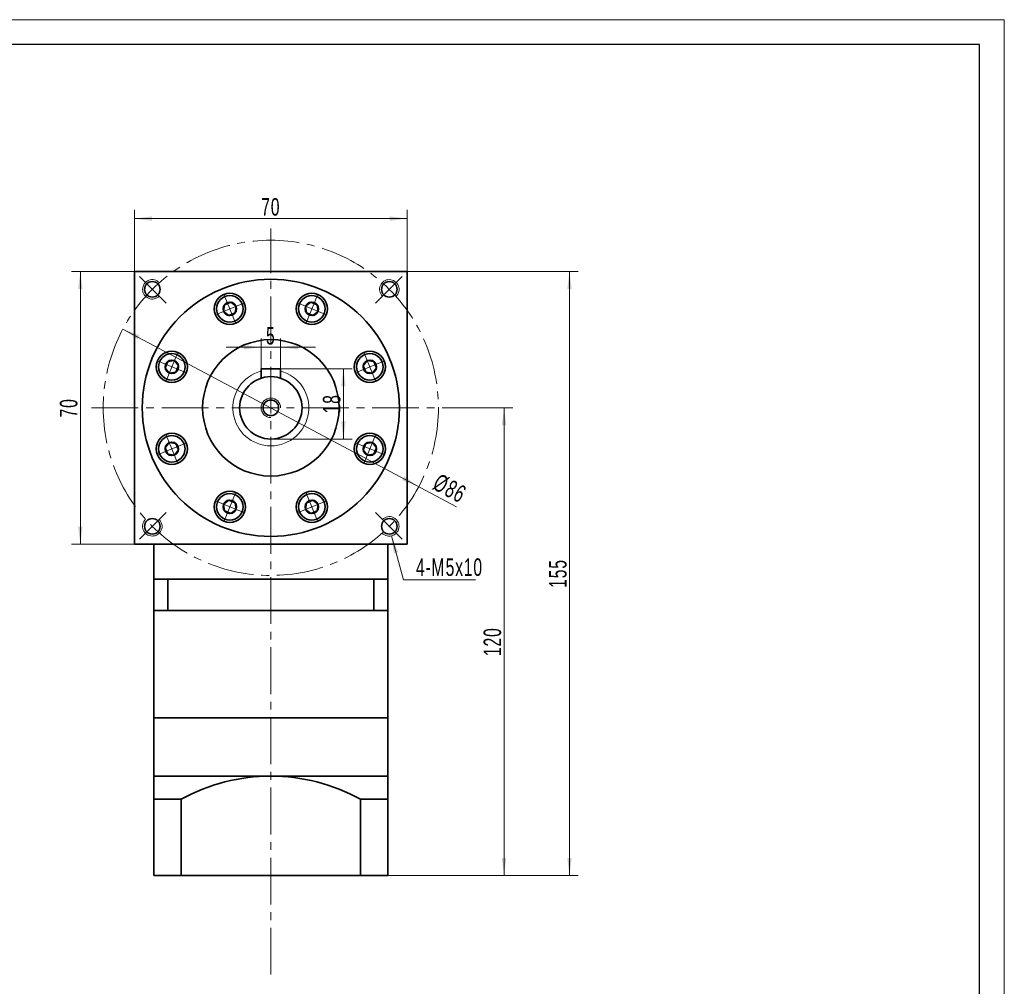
# Model space of a CAD drawing. Header units: millimetres. Extents: x 780 to 1313, y -31 to 365.
# Tile 3 of 3: x 1060 to 1313, y 98 to 346. Entities that reach past the tile are written whole.
import ezdxf

# ---------------------------------------------------------------- set-up
doc = ezdxf.new("R2010")
doc.units = ezdxf.units.MM
doc.set_wipeout_variables(frame=1)
doc.linetypes.add('点画线', pattern=[18, 12, -2, 2, -2])
doc.layers.get('0').update_dxf_attribs({"lineweight": 35})
for name, color, linetype, lineweight in [('EB0_1', 7, 'Continuous', 35), ('中心线层', 1, '点画线', 18), ('图框_外框线', 7, 'Continuous', 18), ('尺寸线层', 3, 'Continuous', 18), ('粗实线层', 7, 'Continuous', 35)]:
    doc.layers.add(name, color=color, linetype=linetype, lineweight=lineweight)
doc.styles.add('标准', font='txt', dxfattribs={"width": 0.667})
doc.dimstyles.new('a4-1-1.5', dxfattribs={"dimtxt": 4.5, "dimasz": 4.5, "dimexe": 2.25, "dimexo": 0, "dimgap": 0.75, "dimtad": 1, "dimdec": 3, "dimdsep": 46, "dimtxsty": '标准', "dimblk": '_CAXARROW', "dimcen": 0, "dimdle": 9, "dimazin": 2, "dimtfac": 0.707107, "dimtdec": 3, "dimtix": 1, "dimtmove": 2, "dimatfit": 3, "dimfxl": 0, "dimfrac": 2, "dimtolj": 1, "dimarcsym": 0})

# ---------------------------------------------------------------- blocks, each defined once
blk = doc.blocks.new('*X31')
at = {"layer": '尺寸线层', "linetype": 'Continuous'}
for points in [[(1089.36, 294.71), (1093.86, 295.27), (1093.86, 294.15)], [(1159.36, 294.71), (1154.86, 295.27), (1154.86, 294.15)]]:
    blk.add_hatch(color=0, dxfattribs=at).paths.add_polyline_path(points, flags=0)
at = {"layer": '尺寸线层', "color": 0, "linetype": 'Continuous'}
for p, q in [((1089.36, 281.15), (1089.36, 296.96)), ((1159.36, 281.15), (1159.36, 296.96)), ((1089.36, 294.71), (1159.36, 294.71))]:
    blk.add_line(p, q, dxfattribs=at)
at = {"layer": '尺寸线层', "color": 0, "insert": (1124.36, 297.69), "char_height": 4.5, "width": 9, "attachment_point": 5, "line_spacing_factor": 1.15057, "style": '标准'}
blk.add_mtext('\\T1.1;70', dxfattribs=at)
blk = doc.blocks.new('_CAXARROW')
blk.add_hatch(color=0).paths.add_polyline_path([(0, 0), (-1, 0.125), (-1, -0.125)], flags=0)
blk = doc.blocks.new('*X32')
at = {"layer": '尺寸线层', "linetype": 'Continuous'}
for points in [[(1075.49, 281.15), (1076.05, 276.65), (1074.92, 276.65)], [(1075.49, 211.15), (1076.05, 215.65), (1074.92, 215.65)]]:
    blk.add_hatch(color=0, dxfattribs=at).paths.add_polyline_path(points, flags=0)
at = {"layer": '尺寸线层', "color": 0, "linetype": 'Continuous'}
for p, q in [((1089.36, 281.15), (1073.24, 281.15)), ((1075.49, 281.15), (1075.49, 211.15)), ((1089.36, 211.15), (1073.24, 211.15))]:
    blk.add_line(p, q, dxfattribs=at)
at = {"layer": '尺寸线层', "color": 0, "insert": (1072.51, 246.15), "char_height": 4.5, "width": 9, "attachment_point": 5, "rotation": 90, "line_spacing_factor": 1.15057, "style": '标准'}
blk.add_mtext('\\T1.1;70', dxfattribs=at)
blk = doc.blocks.new('*X33')
at = {"layer": '中心线层', "linetype": '点画线', "lineweight": 18}
for p, q in [((0, -3.89), (0, 3.89)), ((-3.89, 0), (3.89, 0))]:
    blk.add_line(p, q, dxfattribs=at)
at = {"layer": '粗实线层'}
for p, q in [((-1.73, 0), (-0.87, 1.5)), ((-1.73, 0), (-0.87, -1.5)), ((-0.87, 1.5), (0.87, 1.5)), ((1.73, 0), (0.87, 1.5)), ((1.73, 0), (0.87, 1.5)), ((1.73, 0), (0.87, -1.5)), ((-0.87, -1.5), (0.87, -1.5))]:
    blk.add_line(p, q, dxfattribs=at)
blk.add_circle((0, 0), 1.73, dxfattribs=at)
for start, end in [(0, 180), (180, 360)]:
    blk.add_arc((0, 0), 3.39, start, end, dxfattribs=at)
blk = doc.blocks.new('*X34')
at = {"layer": '尺寸线层', "linetype": 'Continuous'}
for points in [[(1086.41, 266.37), (1090.12, 263.76), (1090.65, 264.75)], [(1162.31, 225.94), (1158.08, 227.55), (1158.61, 228.55)]]:
    blk.add_hatch(color=0, dxfattribs=at).paths.add_polyline_path(points, flags=0)
at = {"layer": '尺寸线层', "color": 0, "linetype": 'Continuous'}
blk.add_line((1171.99, 220.78), (1086.41, 266.37), dxfattribs=at)
at = {"layer": '尺寸线层', "color": 0, "insert": (1170.28, 225.45), "char_height": 4.5, "width": 14.8161, "attachment_point": 5, "rotation": 331.9538, "line_spacing_factor": 1.15057, "style": '标准'}
blk.add_mtext('\\T1.1;%%C86', dxfattribs=at)
blk = doc.blocks.new('*X35')
at = {"layer": '尺寸线层', "linetype": 'Continuous'}
blk.add_hatch(color=0, dxfattribs=at).paths.add_polyline_path([(-4.08, 11.24), (-2.33, 7.05), (-3.42, 6.75)], flags=0)
at = {"layer": '尺寸线层', "color": 0, "linetype": 'Continuous'}
blk.add_line((-4.08, 11.24), (-0.96, 0), dxfattribs=at)
at = {"layer": '尺寸线层', "color": 0}
for p, q in [((-0.96, 0), (0, 0)), ((0, 0), (17.48, 0)), ((0, 0), (0, 0))]:
    blk.add_line(p, q, dxfattribs=at)
at = {"layer": '尺寸线层', "color": 0, "insert": (2.25, 0.9), "char_height": 4.5, "width": 30.4628, "attachment_point": 7, "line_spacing_factor": 1.15057, "style": '标准'}
blk.add_mtext('\\T1.1;4-M5x10', dxfattribs=at)
blk = doc.blocks.new('*X36')
at = {"layer": '尺寸线层', "linetype": 'Continuous'}
for points in [[(1142.99, 256.15), (1143.55, 251.65), (1142.42, 251.65)], [(1142.99, 238.15), (1143.55, 242.65), (1142.42, 242.65)]]:
    blk.add_hatch(color=0, dxfattribs=at).paths.add_polyline_path(points, flags=0)
at = {"layer": '尺寸线层', "color": 0, "linetype": 'Continuous'}
for p, q in [((1126.86, 256.15), (1145.24, 256.15)), ((1142.99, 256.15), (1142.99, 238.15)), ((1124.36, 238.15), (1145.24, 238.15))]:
    blk.add_line(p, q, dxfattribs=at)
at = {"layer": '尺寸线层', "color": 0, "insert": (1140.01, 247.19), "char_height": 4.5, "width": 9, "attachment_point": 5, "rotation": 90, "line_spacing_factor": 1.15057, "style": '标准'}
blk.add_mtext('\\T1.1;18', dxfattribs=at)
blk = doc.blocks.new('*X37')
at = {"layer": '尺寸线层', "linetype": 'Continuous'}
for points in [[(1121.86, 261.68), (1117.36, 261.12), (1117.36, 262.24)], [(1126.86, 261.68), (1131.36, 261.12), (1131.36, 262.24)]]:
    blk.add_hatch(color=0, dxfattribs=at).paths.add_polyline_path(points, flags=0)
at = {"layer": '尺寸线层', "color": 0, "linetype": 'Continuous'}
for p, q in [((1121.86, 256.15), (1121.86, 263.93)), ((1126.86, 256.15), (1126.86, 263.93)), ((1135.86, 261.68), (1112.86, 261.68))]:
    blk.add_line(p, q, dxfattribs=at)
at = {"layer": '尺寸线层', "color": 0, "insert": (1124.36, 264.61), "char_height": 4.5, "width": 9, "attachment_point": 5, "line_spacing_factor": 1.15057, "style": '标准'}
blk.add_mtext('\\T1.1;5', dxfattribs=at)
blk = doc.blocks.new('*X50')
at = {"layer": '尺寸线层', "linetype": 'Continuous'}
for points in [[(1201, 281.15), (1200.44, 276.65), (1201.56, 276.65)], [(1201, 126.15), (1200.44, 130.65), (1201.56, 130.65)]]:
    blk.add_hatch(color=0, dxfattribs=at).paths.add_polyline_path(points, flags=0)
at = {"layer": '尺寸线层', "color": 0, "linetype": 'Continuous'}
for p, q in [((1159.36, 281.15), (1203.25, 281.15)), ((1201, 126.15), (1201, 281.15)), ((1154.36, 126.15), (1203.25, 126.15))]:
    blk.add_line(p, q, dxfattribs=at)
at = {"layer": '尺寸线层', "color": 0, "insert": (1198.03, 203.65), "char_height": 4.5, "width": 11.6685, "attachment_point": 5, "rotation": 90, "line_spacing_factor": 1.15057, "style": '标准'}
blk.add_mtext('\\T1.1;155', dxfattribs=at)
blk = doc.blocks.new('*X51')
at = {"layer": '尺寸线层', "linetype": 'Continuous'}
for points in [[(1184.21, 246.15), (1184.77, 241.65), (1183.65, 241.65)], [(1184.21, 126.15), (1184.77, 130.65), (1183.65, 130.65)]]:
    blk.add_hatch(color=0, dxfattribs=at).paths.add_polyline_path(points, flags=0)
at = {"layer": '尺寸线层', "color": 0, "linetype": 'Continuous'}
for p, q in [((1170.36, 246.15), (1186.46, 246.15)), ((1184.21, 246.15), (1184.21, 126.15)), ((1154.36, 126.15), (1186.46, 126.15))]:
    blk.add_line(p, q, dxfattribs=at)
at = {"layer": '尺寸线层', "color": 0, "insert": (1181.23, 186.15), "char_height": 4.5, "width": 11.9606, "attachment_point": 5, "rotation": 90, "line_spacing_factor": 1.15057, "style": '标准'}
blk.add_mtext('\\T1.1;120', dxfattribs=at)

msp = doc.modelspace()

# ---------------------------------------------------------------- linework, layer by layer
at = {"layer": 'EB0_1'}
for p, q in [((1094.3623, 202.1531), (1094.3623, 166.6531)), ((1154.3623, 202.1531), (1094.3623, 202.1531)), ((1154.3623, 202.1531), (1154.3623, 166.6531)), ((1154.3623, 194.1531), (1094.3623, 194.1531)), ((1094.3623, 166.6531), (1154.3623, 166.6531))]:
    msp.add_line(p, q, dxfattribs=at)
at = {"layer": 'EB0_1', "linetype": 'Continuous', "lineweight": 35}
for p, q in [((1094.3623, 166.6531), (1154.3623, 166.6531)), ((1094.3623, 166.6531), (1094.3623, 143.6531)), ((1154.3623, 126.1531), (1154.3623, 166.6531)), ((1094.3623, 143.6531), (1094.3623, 126.1531)), ((1154.3623, 126.1531), (1094.3623, 126.1531))]:
    msp.add_line(p, q, dxfattribs=at)
at = {"layer": '中心线层'}
for p, q in [((1124.3623, 100.7173), (1124.3623, 292.1531)), ((1097.5197, 272.9957), (1090.6377, 279.8777)), ((1151.2049, 272.9957), (1158.087, 279.8777)), ((1078.3623, 246.1531), (1170.3623, 246.1531)), ((1097.5197, 219.3104), (1090.6377, 212.4284)), ((1151.2049, 219.3104), (1158.087, 212.4284))]:
    msp.add_line(p, q, dxfattribs=at)
at = {"layer": '粗实线层'}
for p, q in [((1089.3623, 281.1531), (1089.3623, 211.1531)), ((1089.3623, 281.1531), (1159.3623, 281.1531)), ((1159.3623, 281.1531), (1159.3623, 211.1531)), ((1126.8623, 256.1531), (1121.8623, 256.1531)), ((1121.8623, 256.1531), (1121.8623, 253.7524)), ((1126.8623, 256.1531), (1126.8623, 253.7524)), ((1159.3623, 211.1531), (1089.3623, 211.1531)), ((1094.3623, 202.1531), (1094.3623, 211.1531)), ((1154.3623, 202.1531), (1154.3623, 211.1531)), ((1097.9048, 202.1531), (1097.9048, 194.1531)), ((1150.8198, 202.1531), (1150.8198, 194.1531)), ((1094.3623, 151.6531), (1154.3623, 151.6531)), ((1101.3623, 145.7064), (1094.3623, 145.7064)), ((1101.3623, 145.7064), (1101.3623, 126.1531)), ((1101.3623, 145.7064), (1101.3623, 126.1531)), ((1147.3623, 145.7064), (1147.3623, 126.1531)), ((1147.3623, 145.7064), (1147.3623, 126.1531)), ((1147.3623, 145.7064), (1154.3623, 145.7064))]:
    msp.add_line(p, q, dxfattribs=at)
for centre, radius in [((1124.3623, 246.1531), 33), ((1093.9567, 276.5587), 2), ((1154.7679, 276.5587), 2), ((1113.8385, 271.5598), 4), ((1124.3623, 246.1531), 17.5), ((1124.3623, 246.1531), 8), ((1124.3623, 246.1531), 2), ((1093.9567, 215.7475), 2), ((1154.7679, 215.7475), 2)]:
    msp.add_circle(centre, radius, dxfattribs=at)
at = {"layer": '粗实线层', "lineweight": 18}
for centre, radius, start, end in [((1093.9567, 276.5587), 2.5, 43.33419, 315), ((1154.7679, 276.5587), 2.5, 313.33419, 225), ((1124.3623, 246.1531), 9.75, 104.857166, 75.142834), ((1124.3623, 246.1531), 2.5, 0, 270), ((1093.9567, 215.7475), 2.5, 133.33419, 45), ((1154.7679, 215.7475), 2.5, 223.33419, 135)]:
    msp.add_arc(centre, radius, start, end, dxfattribs=at)
at = {"layer": '粗实线层'}
msp.add_arc((1124.3623, 104.2013), 47.4517, 61.006989, 118.993011, dxfattribs=at)

# ---------------------------------------------------------------- block references
at = {"layer": '尺寸线层'}
msp.add_blockref('*X35', (1159.3658, 202.0622), dxfattribs=at)

# ---------------------------------------------------------------- dimensions: what is measured, and where the dimension line sits
for base, p2, angle, picture, middle in [((1159.3623, 294.7123), (1159.3623, 281.1531), 0, '*X31', (1124.3623, 297.688)), ((1075.4863, 211.1531), (1089.3623, 211.1531), 270, '*X32', (1072.5107, 246.1531))]:
    dim = msp.add_linear_dim(base=base, p1=(1089.3623, 281.1531), p2=p2, angle=angle, dimstyle='a4-1-1.5', override={"dimsah": 1, "dimtfill": 1, "dimtzin": 8}, dxfattribs=at)
    dim.commit()
    dim.dimension.update_dxf_attribs({"geometry": picture, "text_midpoint": middle})

# ---------------------------------------------------------------- next in the draw order: wipeouts: each hides what was drawn before it
for points in [[(1116.9705, 272.8571), (1116.9624, 272.8765), (1116.9541, 272.8959), (1116.9458, 272.9152), (1116.9373, 272.9344), (1116.9287, 272.9537), (1116.92, 272.9728), (1116.9111, 272.9919), (1116.9022, 273.011), (1116.8931, 273.03), (1116.8839, 273.0489), (1116.8746, 273.0678), (1116.8652, 273.0866), (1116.8557, 273.1054), (1116.846, 273.1241), (1116.8362, 273.1427), (1116.8263, 273.1613), (1116.8163, 273.1799), (1116.8062, 273.1983), (1116.796, 273.2167), (1116.7856, 273.235), (1116.7752, 273.2533), (1116.7646, 273.2715), (1116.7539, 273.2897), (1116.7431, 273.3077), (1116.7322, 273.3257), (1116.7212, 273.3437), (1116.7101, 273.3615), (1116.6988, 273.3793), (1116.6875, 273.3971), (1116.676, 273.4147), (1116.676, 273.4147), (1116.5874, 273.5436), (1116.4929, 273.6683), (1116.3928, 273.7886), (1116.2873, 273.904), (1116.1765, 274.0145), (1116.0608, 274.1197), (1115.9403, 274.2195), (1115.8154, 274.3137), (1115.6862, 274.4019), (1115.5532, 274.4842), (1115.4164, 274.5601), (1115.2763, 274.6297), (1115.1332, 274.6928), (1114.9872, 274.7492), (1114.8389, 274.7988), (1114.6884, 274.8415), (1114.5361, 274.8772), (1114.3823, 274.9059), (1114.2273, 274.9274), (1114.0716, 274.9417), (1113.9153, 274.9489), (1113.7589, 274.9488), (1113.6026, 274.9415), (1113.4468, 274.9271), (1113.2919, 274.9054), (1113.1381, 274.8766), (1112.9859, 274.8408), (1112.8354, 274.7979), (1112.6871, 274.7482), (1112.5412, 274.6917), (1112.5412, 274.6917), (1112.3981, 274.6285), (1112.2581, 274.5588), (1112.1214, 274.4827), (1111.9884, 274.4004), (1111.8593, 274.312), (1111.7344, 274.2178), (1111.6141, 274.1179), (1111.4984, 274.0125), (1111.3877, 273.9019), (1111.2823, 273.7864), (1111.1823, 273.6661), (1111.088, 273.5413), (1110.9995, 273.4123), (1110.917, 273.2794), (1110.8408, 273.1427), (1110.771, 273.0028), (1110.7077, 272.8597), (1110.651, 272.7139), (1110.6012, 272.5656), (1110.5582, 272.4152), (1110.5222, 272.2629), (1110.4933, 272.1092), (1110.4716, 271.9543), (1110.4569, 271.7985), (1110.4495, 271.6423), (1110.4493, 271.4859), (1110.4563, 271.3296), (1110.4706, 271.1738), (1110.492, 271.0188), (1110.5205, 270.865), (1110.5205, 270.865), (1110.5248, 270.8444), (1110.5294, 270.8239), (1110.534, 270.8033), (1110.5387, 270.7828), (1110.5436, 270.7623), (1110.5487, 270.7419), (1110.5538, 270.7215), (1110.5591, 270.7011), (1110.5645, 270.6808), (1110.57, 270.6604), (1110.5756, 270.6402), (1110.5814, 270.6199), (1110.5873, 270.5997), (1110.5933, 270.5795), (1110.5995, 270.5594), (1110.6057, 270.5393), (1110.6121, 270.5193), (1110.6187, 270.4992), (1110.6253, 270.4793), (1110.6321, 270.4593), (1110.639, 270.4394), (1110.646, 270.4196), (1110.6531, 270.3998), (1110.6604, 270.38), (1110.6678, 270.3603), (1110.6753, 270.3407), (1110.6829, 270.321), (1110.6907, 270.3015), (1110.6986, 270.2819), (1110.7066, 270.2625), (1110.7066, 270.2625), (1110.7788, 270.1003), (1110.8593, 269.9422), (1110.9481, 269.7885), (1111.0447, 269.6396), (1111.149, 269.4961), (1111.2607, 269.3581), (1111.3795, 269.2262), (1111.505, 269.1007), (1111.6369, 268.982), (1111.7748, 268.8703), (1111.9184, 268.766), (1112.0672, 268.6693), (1112.2209, 268.5806), (1112.3791, 268.5), (1112.5412, 268.4278), (1112.7069, 268.3642), (1112.8757, 268.3094), (1113.0471, 268.2634), (1113.2207, 268.2265), (1113.396, 268.1988), (1113.5725, 268.1802), (1113.7498, 268.1709), (1113.9273, 268.1709), (1114.1045, 268.1802), (1114.281, 268.1988), (1114.4563, 268.2265), (1114.6299, 268.2634), (1114.8013, 268.3094), (1114.9701, 268.3642), (1115.1358, 268.4278), (1115.1358, 268.4278), (1115.2979, 268.5), (1115.4561, 268.5806), (1115.6098, 268.6693), (1115.7586, 268.766), (1115.9022, 268.8703), (1116.0401, 268.982), (1116.172, 269.1007), (1116.2975, 269.2262), (1116.4163, 269.3581), (1116.528, 269.4961), (1116.6323, 269.6396), (1116.729, 269.7885), (1116.8177, 269.9422), (1116.8983, 270.1003), (1116.9705, 270.2625), (1117.0341, 270.4282), (1117.0889, 270.5969), (1117.1348, 270.7684), (1117.1717, 270.942), (1117.1995, 271.1173), (1117.2181, 271.2938), (1117.2274, 271.471), (1117.2274, 271.6485), (1117.2181, 271.8257), (1117.1995, 272.0022), (1117.1717, 272.1775), (1117.1348, 272.3511), (1117.0889, 272.5226), (1117.0341, 272.6914)], [(1138.0181, 270.2625), (1138.0261, 270.2819), (1138.0339, 270.3015), (1138.0417, 270.321), (1138.0493, 270.3407), (1138.0568, 270.3603), (1138.0642, 270.38), (1138.0715, 270.3998), (1138.0786, 270.4196), (1138.0856, 270.4394), (1138.0925, 270.4593), (1138.0993, 270.4793), (1138.1059, 270.4992), (1138.1125, 270.5193), (1138.1189, 270.5393), (1138.1251, 270.5594), (1138.1313, 270.5795), (1138.1373, 270.5997), (1138.1432, 270.6199), (1138.149, 270.6402), (1138.1546, 270.6604), (1138.1602, 270.6808), (1138.1656, 270.7011), (1138.1708, 270.7215), (1138.176, 270.7419), (1138.181, 270.7623), (1138.1859, 270.7828), (1138.1906, 270.8033), (1138.1953, 270.8239), (1138.1998, 270.8444), (1138.2042, 270.865), (1138.2042, 270.865), (1138.2327, 271.0188), (1138.2541, 271.1738), (1138.2683, 271.3296), (1138.2753, 271.4859), (1138.2751, 271.6423), (1138.2677, 271.7985), (1138.2531, 271.9543), (1138.2313, 272.1092), (1138.2024, 272.2629), (1138.1664, 272.4152), (1138.1234, 272.5656), (1138.0736, 272.7139), (1138.017, 272.8597), (1137.9536, 273.0028), (1137.8838, 273.1427), (1137.8076, 273.2794), (1137.7251, 273.4123), (1137.6367, 273.5413), (1137.5423, 273.6661), (1137.4423, 273.7864), (1137.3369, 273.9019), (1137.2262, 274.0125), (1137.1106, 274.1179), (1136.9902, 274.2178), (1136.8653, 274.312), (1136.7362, 274.4004), (1136.6032, 274.4827), (1136.4665, 274.5588), (1136.3265, 274.6285), (1136.1834, 274.6917), (1136.1834, 274.6917), (1136.0375, 274.7482), (1135.8892, 274.7979), (1135.7388, 274.8408), (1135.5865, 274.8766), (1135.4327, 274.9054), (1135.2778, 274.9271), (1135.122, 274.9415), (1134.9658, 274.9488), (1134.8093, 274.9489), (1134.6531, 274.9417), (1134.4973, 274.9274), (1134.3423, 274.9059), (1134.1885, 274.8772), (1134.0362, 274.8415), (1133.8857, 274.7988), (1133.7374, 274.7492), (1133.5915, 274.6928), (1133.4483, 274.6297), (1133.3082, 274.5601), (1133.1715, 274.4842), (1133.0384, 274.4019), (1132.9092, 274.3137), (1132.7843, 274.2195), (1132.6638, 274.1197), (1132.5481, 274.0145), (1132.4373, 273.904), (1132.3318, 273.7886), (1132.2317, 273.6683), (1132.1372, 273.5436), (1132.0486, 273.4147), (1132.0486, 273.4147), (1132.0372, 273.3971), (1132.0258, 273.3793), (1132.0146, 273.3615), (1132.0034, 273.3437), (1131.9924, 273.3257), (1131.9815, 273.3077), (1131.9707, 273.2897), (1131.96, 273.2715), (1131.9494, 273.2533), (1131.939, 273.235), (1131.9286, 273.2167), (1131.9184, 273.1983), (1131.9083, 273.1799), (1131.8983, 273.1613), (1131.8884, 273.1427), (1131.8786, 273.1241), (1131.869, 273.1054), (1131.8594, 273.0866), (1131.85, 273.0678), (1131.8407, 273.0489), (1131.8315, 273.03), (1131.8224, 273.011), (1131.8135, 272.9919), (1131.8047, 272.9728), (1131.7959, 272.9537), (1131.7873, 272.9344), (1131.7789, 272.9152), (1131.7705, 272.8959), (1131.7623, 272.8765), (1131.7542, 272.8571), (1131.7542, 272.8571), (1131.6905, 272.6914), (1131.6357, 272.5226), (1131.5898, 272.3511), (1131.5529, 272.1775), (1131.5251, 272.0022), (1131.5066, 271.8257), (1131.4973, 271.6485), (1131.4973, 271.471), (1131.5066, 271.2938), (1131.5251, 271.1173), (1131.5529, 270.942), (1131.5898, 270.7684), (1131.6357, 270.5969), (1131.6905, 270.4282), (1131.7542, 270.2625), (1131.8263, 270.1003), (1131.9069, 269.9422), (1131.9957, 269.7885), (1132.0923, 269.6396), (1132.1966, 269.4961), (1132.3083, 269.3581), (1132.4271, 269.2262), (1132.5526, 269.1007), (1132.6845, 268.982), (1132.8224, 268.8703), (1132.966, 268.766), (1133.1148, 268.6693), (1133.2685, 268.5806), (1133.4267, 268.5), (1133.5888, 268.4278), (1133.5888, 268.4278), (1133.7545, 268.3642), (1133.9233, 268.3094), (1134.0947, 268.2634), (1134.2683, 268.2265), (1134.4436, 268.1988), (1134.6201, 268.1802), (1134.7974, 268.1709), (1134.9748, 268.1709), (1135.1521, 268.1802), (1135.3286, 268.1988), (1135.5039, 268.2265), (1135.6775, 268.2634), (1135.8489, 268.3094), (1136.0177, 268.3642), (1136.1834, 268.4278), (1136.3455, 268.5), (1136.5037, 268.5806), (1136.6574, 268.6693), (1136.8062, 268.766), (1136.9498, 268.8703), (1137.0877, 268.982), (1137.2196, 269.1007), (1137.3451, 269.2262), (1137.4639, 269.3581), (1137.5756, 269.4961), (1137.6799, 269.6396), (1137.7766, 269.7885), (1137.8653, 269.9422), (1137.9459, 270.1003)], [(1100.2529, 259.8088), (1100.2334, 259.8168), (1100.2139, 259.8247), (1100.1944, 259.8324), (1100.1747, 259.8401), (1100.1551, 259.8476), (1100.1354, 259.855), (1100.1156, 259.8622), (1100.0958, 259.8694), (1100.0759, 259.8764), (1100.0561, 259.8833), (1100.0361, 259.8901), (1100.0161, 259.8967), (1099.9961, 259.9032), (1099.9761, 259.9096), (1099.956, 259.9159), (1099.9358, 259.9221), (1099.9157, 259.9281), (1099.8955, 259.934), (1099.8752, 259.9398), (1099.8549, 259.9454), (1099.8346, 259.9509), (1099.8143, 259.9563), (1099.7939, 259.9616), (1099.7735, 259.9667), (1099.753, 259.9717), (1099.7326, 259.9766), (1099.7121, 259.9814), (1099.6915, 259.986), (1099.671, 259.9905), (1099.6504, 259.9949), (1099.6504, 259.9949), (1099.4966, 260.0234), (1099.3416, 260.0448), (1099.1858, 260.059), (1099.0295, 260.0661), (1098.8731, 260.0659), (1098.7168, 260.0584), (1098.5611, 260.0438), (1098.4062, 260.022), (1098.2524, 259.9931), (1098.1002, 259.9572), (1097.9498, 259.9142), (1097.8015, 259.8644), (1097.6557, 259.8077), (1097.5126, 259.7444), (1097.3726, 259.6746), (1097.236, 259.5984), (1097.1031, 259.5159), (1096.9741, 259.4274), (1096.8493, 259.3331), (1096.729, 259.2331), (1096.6134, 259.1276), (1096.5029, 259.017), (1096.3975, 258.9013), (1096.2976, 258.7809), (1096.2034, 258.6561), (1096.115, 258.527), (1096.0327, 258.394), (1095.9566, 258.2573), (1095.8869, 258.1173), (1095.8237, 257.9742), (1095.8237, 257.9742), (1095.7672, 257.8283), (1095.7174, 257.68), (1095.6746, 257.5295), (1095.6388, 257.3772), (1095.61, 257.2235), (1095.5883, 257.0685), (1095.5738, 256.9128), (1095.5666, 256.7565), (1095.5665, 256.6001), (1095.5736, 256.4438), (1095.588, 256.288), (1095.6095, 256.1331), (1095.6382, 255.9793), (1095.6739, 255.827), (1095.7166, 255.6765), (1095.7662, 255.5281), (1095.8226, 255.3822), (1095.8856, 255.2391), (1095.9552, 255.099), (1096.0312, 254.9622), (1096.1134, 254.8291), (1096.2017, 254.7), (1096.2958, 254.575), (1096.3956, 254.4546), (1096.5009, 254.3388), (1096.6114, 254.2281), (1096.7268, 254.1225), (1096.847, 254.0224), (1096.9717, 253.928), (1097.1007, 253.8394), (1097.1007, 253.8394), (1097.1183, 253.8279), (1097.1361, 253.8166), (1097.1538, 253.8053), (1097.1717, 253.7942), (1097.1897, 253.7832), (1097.2077, 253.7723), (1097.2257, 253.7615), (1097.2439, 253.7508), (1097.2621, 253.7402), (1097.2803, 253.7297), (1097.2987, 253.7194), (1097.3171, 253.7092), (1097.3355, 253.6991), (1097.3541, 253.689), (1097.3726, 253.6792), (1097.3913, 253.6694), (1097.41, 253.6597), (1097.4288, 253.6502), (1097.4476, 253.6408), (1097.4665, 253.6315), (1097.4854, 253.6223), (1097.5044, 253.6132), (1097.5235, 253.6042), (1097.5426, 253.5954), (1097.5617, 253.5867), (1097.5809, 253.5781), (1097.6002, 253.5696), (1097.6195, 253.5613), (1097.6389, 253.553), (1097.6583, 253.5449), (1097.6583, 253.5449), (1097.824, 253.4813), (1097.9928, 253.4265), (1098.1642, 253.3805), (1098.3378, 253.3436), (1098.5131, 253.3159), (1098.6896, 253.2973), (1098.8669, 253.288), (1099.0444, 253.288), (1099.2216, 253.2973), (1099.3981, 253.3159), (1099.5734, 253.3436), (1099.747, 253.3805), (1099.9184, 253.4265), (1100.0872, 253.4813), (1100.2529, 253.5449), (1100.4151, 253.6171), (1100.5732, 253.6977), (1100.7269, 253.7864), (1100.8757, 253.8831), (1101.0193, 253.9874), (1101.1573, 254.0991), (1101.2891, 254.2178), (1101.4146, 254.3433), (1101.5334, 254.4752), (1101.6451, 254.6132), (1101.7494, 254.7567), (1101.8461, 254.9056), (1101.9348, 255.0593), (1102.0154, 255.2174), (1102.0876, 255.3796), (1102.0876, 255.3796), (1102.1512, 255.5453), (1102.206, 255.7141), (1102.252, 255.8855), (1102.2889, 256.0591), (1102.3166, 256.2344), (1102.3352, 256.4109), (1102.3445, 256.5881), (1102.3445, 256.7656), (1102.3352, 256.9428), (1102.3166, 257.1194), (1102.2889, 257.2946), (1102.252, 257.4682), (1102.206, 257.6397), (1102.1512, 257.8085), (1102.0876, 257.9742), (1102.0154, 258.1363), (1101.9348, 258.2944), (1101.8461, 258.4481), (1101.7494, 258.597), (1101.6451, 258.7406), (1101.5334, 258.8785), (1101.4146, 259.0104), (1101.2891, 259.1359), (1101.1573, 259.2546), (1101.0193, 259.3663), (1100.8757, 259.4707), (1100.7269, 259.5673), (1100.5732, 259.6561), (1100.4151, 259.7366)], [(1151.0663, 253.5449), (1151.0857, 253.553), (1151.1051, 253.5613), (1151.1244, 253.5696), (1151.1437, 253.5781), (1151.1629, 253.5867), (1151.1821, 253.5954), (1151.2012, 253.6042), (1151.2202, 253.6132), (1151.2392, 253.6223), (1151.2582, 253.6315), (1151.277, 253.6408), (1151.2959, 253.6502), (1151.3146, 253.6597), (1151.3333, 253.6694), (1151.352, 253.6792), (1151.3706, 253.689), (1151.3891, 253.6991), (1151.4076, 253.7092), (1151.426, 253.7194), (1151.4443, 253.7297), (1151.4626, 253.7402), (1151.4808, 253.7508), (1151.4989, 253.7615), (1151.517, 253.7723), (1151.535, 253.7832), (1151.5529, 253.7942), (1151.5708, 253.8053), (1151.5886, 253.8166), (1151.6063, 253.8279), (1151.624, 253.8394), (1151.624, 253.8394), (1151.7529, 253.928), (1151.8776, 254.0224), (1151.9978, 254.1225), (1152.1133, 254.2281), (1152.2237, 254.3388), (1152.329, 254.4546), (1152.4288, 254.575), (1152.5229, 254.7), (1152.6112, 254.8291), (1152.6934, 254.9622), (1152.7694, 255.099), (1152.839, 255.2391), (1152.902, 255.3822), (1152.9584, 255.5281), (1153.008, 255.6765), (1153.0507, 255.827), (1153.0865, 255.9793), (1153.1151, 256.1331), (1153.1366, 256.288), (1153.151, 256.4438), (1153.1581, 256.6001), (1153.1581, 256.7565), (1153.1508, 256.9128), (1153.1363, 257.0685), (1153.1146, 257.2235), (1153.0859, 257.3772), (1153.05, 257.5295), (1153.0072, 257.68), (1152.9575, 257.8283), (1152.9009, 257.9742), (1152.9009, 257.9742), (1152.8378, 258.1173), (1152.768, 258.2573), (1152.6919, 258.394), (1152.6096, 258.527), (1152.5212, 258.6561), (1152.427, 258.7809), (1152.3271, 258.9013), (1152.2218, 259.017), (1152.1112, 259.1276), (1151.9956, 259.2331), (1151.8753, 259.3331), (1151.7505, 259.4274), (1151.6215, 259.5159), (1151.4886, 259.5984), (1151.352, 259.6746), (1151.212, 259.7444), (1151.069, 259.8077), (1150.9231, 259.8644), (1150.7749, 259.9142), (1150.6244, 259.9572), (1150.4722, 259.9931), (1150.3184, 260.022), (1150.1635, 260.0438), (1150.0078, 260.0584), (1149.8515, 260.0659), (1149.6951, 260.0661), (1149.5388, 260.059), (1149.383, 260.0448), (1149.2281, 260.0234), (1149.0743, 259.9949), (1149.0743, 259.9949), (1149.0537, 259.9905), (1149.0331, 259.986), (1149.0126, 259.9814), (1148.9921, 259.9766), (1148.9716, 259.9717), (1148.9511, 259.9667), (1148.9307, 259.9616), (1148.9103, 259.9563), (1148.89, 259.9509), (1148.8697, 259.9454), (1148.8494, 259.9398), (1148.8292, 259.934), (1148.8089, 259.9281), (1148.7888, 259.9221), (1148.7686, 259.9159), (1148.7485, 259.9096), (1148.7285, 259.9032), (1148.7085, 259.8967), (1148.6885, 259.8901), (1148.6686, 259.8833), (1148.6487, 259.8764), (1148.6288, 259.8694), (1148.609, 259.8622), (1148.5893, 259.855), (1148.5696, 259.8476), (1148.5499, 259.8401), (1148.5303, 259.8324), (1148.5107, 259.8247), (1148.4912, 259.8168), (1148.4717, 259.8088), (1148.4717, 259.8088), (1148.3096, 259.7366), (1148.1514, 259.6561), (1147.9977, 259.5673), (1147.8489, 259.4707), (1147.7053, 259.3663), (1147.5674, 259.2546), (1147.4355, 259.1359), (1147.31, 259.0104), (1147.1912, 258.8785), (1147.0795, 258.7406), (1146.9752, 258.597), (1146.8785, 258.4481), (1146.7898, 258.2944), (1146.7092, 258.1363), (1146.637, 257.9742), (1146.5734, 257.8085), (1146.5186, 257.6397), (1146.4727, 257.4682), (1146.4358, 257.2946), (1146.408, 257.1194), (1146.3894, 256.9428), (1146.3802, 256.7656), (1146.3802, 256.5881), (1146.3894, 256.4109), (1146.408, 256.2344), (1146.4358, 256.0591), (1146.4727, 255.8855), (1146.5186, 255.7141), (1146.5734, 255.5453), (1146.637, 255.3796), (1146.637, 255.3796), (1146.7092, 255.2174), (1146.7898, 255.0593), (1146.8785, 254.9056), (1146.9752, 254.7567), (1147.0795, 254.6132), (1147.1912, 254.4752), (1147.31, 254.3433), (1147.4355, 254.2178), (1147.5674, 254.0991), (1147.7053, 253.9874), (1147.8489, 253.8831), (1147.9977, 253.7864), (1148.1514, 253.6977), (1148.3096, 253.6171), (1148.4717, 253.5449), (1148.6374, 253.4813), (1148.8062, 253.4265), (1148.9776, 253.3805), (1149.1512, 253.3436), (1149.3265, 253.3159), (1149.503, 253.2973), (1149.6803, 253.288), (1149.8577, 253.288), (1150.035, 253.2973), (1150.2115, 253.3159), (1150.3868, 253.3436), (1150.5604, 253.3805), (1150.7318, 253.4265), (1150.9006, 253.4813)], [(1097.6583, 238.7612), (1097.6389, 238.7531), (1097.6195, 238.7449), (1097.6002, 238.7365), (1097.5809, 238.728), (1097.5617, 238.7194), (1097.5426, 238.7107), (1097.5235, 238.7019), (1097.5044, 238.6929), (1097.4854, 238.6839), (1097.4665, 238.6747), (1097.4476, 238.6654), (1097.4288, 238.656), (1097.41, 238.6464), (1097.3913, 238.6368), (1097.3726, 238.627), (1097.3541, 238.6171), (1097.3355, 238.6071), (1097.3171, 238.597), (1097.2987, 238.5867), (1097.2803, 238.5764), (1097.2621, 238.5659), (1097.2439, 238.5554), (1097.2257, 238.5447), (1097.2077, 238.5339), (1097.1897, 238.523), (1097.1717, 238.5119), (1097.1538, 238.5008), (1097.1361, 238.4896), (1097.1183, 238.4782), (1097.1007, 238.4667), (1097.1007, 238.4667), (1096.9717, 238.3782), (1096.847, 238.2837), (1096.7268, 238.1836), (1096.6114, 238.0781), (1096.5009, 237.9673), (1096.3956, 237.8516), (1096.2958, 237.7311), (1096.2017, 237.6062), (1096.1134, 237.477), (1096.0312, 237.3439), (1095.9552, 237.2072), (1095.8856, 237.0671), (1095.8226, 236.9239), (1095.7662, 236.778), (1095.7166, 236.6296), (1095.6739, 236.4791), (1095.6382, 236.3268), (1095.6095, 236.173), (1095.588, 236.0181), (1095.5736, 235.8623), (1095.5665, 235.7061), (1095.5666, 235.5496), (1095.5738, 235.3934), (1095.5883, 235.2376), (1095.61, 235.0827), (1095.6388, 234.9289), (1095.6746, 234.7766), (1095.7174, 234.6262), (1095.7672, 234.4779), (1095.8237, 234.332), (1095.8237, 234.332), (1095.8869, 234.1889), (1095.9566, 234.0488), (1096.0327, 233.9122), (1096.115, 233.7791), (1096.2034, 233.6501), (1096.2976, 233.5252), (1096.3975, 233.4048), (1096.5029, 233.2892), (1096.6134, 233.1785), (1096.729, 233.0731), (1096.8493, 232.9731), (1096.9741, 232.8787), (1097.1031, 232.7902), (1097.236, 232.7078), (1097.3726, 232.6316), (1097.5126, 232.5617), (1097.6557, 232.4984), (1097.8015, 232.4418), (1097.9498, 232.3919), (1098.1002, 232.349), (1098.2524, 232.313), (1098.4062, 232.2841), (1098.5611, 232.2623), (1098.7168, 232.2477), (1098.8731, 232.2403), (1099.0295, 232.2401), (1099.1858, 232.2471), (1099.3416, 232.2613), (1099.4966, 232.2827), (1099.6504, 232.3112), (1099.6504, 232.3112), (1099.671, 232.3156), (1099.6915, 232.3201), (1099.7121, 232.3247), (1099.7326, 232.3295), (1099.753, 232.3344), (1099.7735, 232.3394), (1099.7939, 232.3446), (1099.8143, 232.3498), (1099.8346, 232.3552), (1099.8549, 232.3607), (1099.8752, 232.3664), (1099.8955, 232.3722), (1099.9157, 232.3781), (1099.9358, 232.3841), (1099.956, 232.3902), (1099.9761, 232.3965), (1099.9961, 232.4029), (1100.0161, 232.4094), (1100.0361, 232.4161), (1100.0561, 232.4229), (1100.0759, 232.4297), (1100.0958, 232.4368), (1100.1156, 232.4439), (1100.1354, 232.4512), (1100.1551, 232.4586), (1100.1747, 232.4661), (1100.1944, 232.4737), (1100.2139, 232.4815), (1100.2334, 232.4893), (1100.2529, 232.4973), (1100.2529, 232.4973), (1100.4151, 232.5695), (1100.5732, 232.6501), (1100.7269, 232.7388), (1100.8757, 232.8355), (1101.0193, 232.9398), (1101.1573, 233.0515), (1101.2891, 233.1703), (1101.4146, 233.2958), (1101.5334, 233.4276), (1101.6451, 233.5656), (1101.7494, 233.7092), (1101.8461, 233.858), (1101.9348, 234.0117), (1102.0154, 234.1698), (1102.0876, 234.332), (1102.1512, 234.4977), (1102.206, 234.6665), (1102.252, 234.8379), (1102.2889, 235.0115), (1102.3166, 235.1868), (1102.3352, 235.3633), (1102.3445, 235.5405), (1102.3445, 235.718), (1102.3352, 235.8953), (1102.3166, 236.0718), (1102.2889, 236.2471), (1102.252, 236.4207), (1102.206, 236.5921), (1102.1512, 236.7609), (1102.0876, 236.9266), (1102.0876, 236.9266), (1102.0154, 237.0887), (1101.9348, 237.2468), (1101.8461, 237.4005), (1101.7494, 237.5494), (1101.6451, 237.693), (1101.5334, 237.8309), (1101.4146, 237.9628), (1101.2891, 238.0883), (1101.1573, 238.2071), (1101.0193, 238.3187), (1100.8757, 238.4231), (1100.7269, 238.5197), (1100.5732, 238.6085), (1100.4151, 238.689), (1100.2529, 238.7612), (1100.0872, 238.8248), (1099.9184, 238.8797), (1099.747, 238.9256), (1099.5734, 238.9625), (1099.3981, 238.9903), (1099.2216, 239.0088), (1099.0444, 239.0181), (1098.8669, 239.0181), (1098.6896, 239.0088), (1098.5131, 238.9903), (1098.3378, 238.9625), (1098.1642, 238.9256), (1097.9928, 238.8797), (1097.824, 238.8248)], [(1148.4717, 232.4973), (1148.4912, 232.4893), (1148.5107, 232.4815), (1148.5303, 232.4737), (1148.5499, 232.4661), (1148.5696, 232.4586), (1148.5893, 232.4512), (1148.609, 232.4439), (1148.6288, 232.4368), (1148.6487, 232.4297), (1148.6686, 232.4229), (1148.6885, 232.4161), (1148.7085, 232.4094), (1148.7285, 232.4029), (1148.7485, 232.3965), (1148.7686, 232.3902), (1148.7888, 232.3841), (1148.8089, 232.3781), (1148.8292, 232.3722), (1148.8494, 232.3664), (1148.8697, 232.3607), (1148.89, 232.3552), (1148.9103, 232.3498), (1148.9307, 232.3446), (1148.9511, 232.3394), (1148.9716, 232.3344), (1148.9921, 232.3295), (1149.0126, 232.3247), (1149.0331, 232.3201), (1149.0537, 232.3156), (1149.0743, 232.3112), (1149.0743, 232.3112), (1149.2281, 232.2827), (1149.383, 232.2613), (1149.5388, 232.2471), (1149.6951, 232.2401), (1149.8515, 232.2403), (1150.0078, 232.2477), (1150.1635, 232.2623), (1150.3184, 232.2841), (1150.4722, 232.313), (1150.6244, 232.349), (1150.7749, 232.3919), (1150.9231, 232.4418), (1151.069, 232.4984), (1151.212, 232.5617), (1151.352, 232.6316), (1151.4886, 232.7078), (1151.6215, 232.7902), (1151.7505, 232.8787), (1151.8753, 232.9731), (1151.9956, 233.0731), (1152.1112, 233.1785), (1152.2218, 233.2892), (1152.3271, 233.4048), (1152.427, 233.5252), (1152.5212, 233.6501), (1152.6096, 233.7791), (1152.6919, 233.9122), (1152.768, 234.0488), (1152.8378, 234.1889), (1152.9009, 234.332), (1152.9009, 234.332), (1152.9575, 234.4779), (1153.0072, 234.6262), (1153.05, 234.7766), (1153.0859, 234.9289), (1153.1146, 235.0827), (1153.1363, 235.2376), (1153.1508, 235.3934), (1153.1581, 235.5496), (1153.1581, 235.7061), (1153.151, 235.8623), (1153.1366, 236.0181), (1153.1151, 236.173), (1153.0865, 236.3268), (1153.0507, 236.4791), (1153.008, 236.6296), (1152.9584, 236.778), (1152.902, 236.9239), (1152.839, 237.0671), (1152.7694, 237.2072), (1152.6934, 237.3439), (1152.6112, 237.477), (1152.5229, 237.6062), (1152.4288, 237.7311), (1152.329, 237.8516), (1152.2237, 237.9673), (1152.1133, 238.0781), (1151.9978, 238.1836), (1151.8776, 238.2837), (1151.7529, 238.3782), (1151.624, 238.4667), (1151.624, 238.4667), (1151.6063, 238.4782), (1151.5886, 238.4896), (1151.5708, 238.5008), (1151.5529, 238.5119), (1151.535, 238.523), (1151.517, 238.5339), (1151.4989, 238.5447), (1151.4808, 238.5554), (1151.4626, 238.5659), (1151.4443, 238.5764), (1151.426, 238.5867), (1151.4076, 238.597), (1151.3891, 238.6071), (1151.3706, 238.6171), (1151.352, 238.627), (1151.3333, 238.6368), (1151.3146, 238.6464), (1151.2959, 238.656), (1151.277, 238.6654), (1151.2582, 238.6747), (1151.2392, 238.6839), (1151.2202, 238.6929), (1151.2012, 238.7019), (1151.1821, 238.7107), (1151.1629, 238.7194), (1151.1437, 238.728), (1151.1244, 238.7365), (1151.1051, 238.7449), (1151.0857, 238.7531), (1151.0663, 238.7612), (1151.0663, 238.7612), (1150.9006, 238.8248), (1150.7318, 238.8797), (1150.5604, 238.9256), (1150.3868, 238.9625), (1150.2115, 238.9903), (1150.035, 239.0088), (1149.8577, 239.0181), (1149.6803, 239.0181), (1149.503, 239.0088), (1149.3265, 238.9903), (1149.1512, 238.9625), (1148.9776, 238.9256), (1148.8062, 238.8797), (1148.6374, 238.8248), (1148.4717, 238.7612), (1148.3096, 238.689), (1148.1514, 238.6085), (1147.9977, 238.5197), (1147.8489, 238.4231), (1147.7053, 238.3187), (1147.5674, 238.2071), (1147.4355, 238.0883), (1147.31, 237.9628), (1147.1912, 237.8309), (1147.0795, 237.693), (1146.9752, 237.5494), (1146.8785, 237.4005), (1146.7898, 237.2468), (1146.7092, 237.0887), (1146.637, 236.9266), (1146.637, 236.9266), (1146.5734, 236.7609), (1146.5186, 236.5921), (1146.4727, 236.4207), (1146.4358, 236.2471), (1146.408, 236.0718), (1146.3894, 235.8953), (1146.3802, 235.718), (1146.3802, 235.5405), (1146.3894, 235.3633), (1146.408, 235.1868), (1146.4358, 235.0115), (1146.4727, 234.8379), (1146.5186, 234.6665), (1146.5734, 234.4977), (1146.637, 234.332), (1146.7092, 234.1698), (1146.7898, 234.0117), (1146.8785, 233.858), (1146.9752, 233.7092), (1147.0795, 233.5656), (1147.1912, 233.4276), (1147.31, 233.2958), (1147.4355, 233.1703), (1147.5674, 233.0515), (1147.7053, 232.9398), (1147.8489, 232.8355), (1147.9977, 232.7388), (1148.1514, 232.6501), (1148.3096, 232.5695)], [(1110.7066, 222.0437), (1110.6986, 222.0242), (1110.6907, 222.0047), (1110.6829, 221.9851), (1110.6753, 221.9655), (1110.6678, 221.9458), (1110.6604, 221.9261), (1110.6531, 221.9064), (1110.646, 221.8866), (1110.639, 221.8667), (1110.6321, 221.8468), (1110.6253, 221.8269), (1110.6187, 221.8069), (1110.6121, 221.7869), (1110.6057, 221.7668), (1110.5995, 221.7467), (1110.5933, 221.7266), (1110.5873, 221.7064), (1110.5814, 221.6862), (1110.5756, 221.666), (1110.57, 221.6457), (1110.5645, 221.6254), (1110.5591, 221.605), (1110.5538, 221.5847), (1110.5487, 221.5642), (1110.5436, 221.5438), (1110.5387, 221.5233), (1110.534, 221.5028), (1110.5294, 221.4823), (1110.5248, 221.4617), (1110.5205, 221.4411), (1110.5205, 221.4411), (1110.492, 221.2873), (1110.4706, 221.1324), (1110.4563, 220.9766), (1110.4493, 220.8203), (1110.4495, 220.6639), (1110.4569, 220.5076), (1110.4716, 220.3518), (1110.4933, 220.1969), (1110.5222, 220.0432), (1110.5582, 219.891), (1110.6012, 219.7405), (1110.651, 219.5923), (1110.7077, 219.4464), (1110.771, 219.3034), (1110.8408, 219.1634), (1110.917, 219.0268), (1110.9995, 218.8938), (1111.088, 218.7648), (1111.1823, 218.6401), (1111.2823, 218.5198), (1111.3877, 218.4042), (1111.4984, 218.2936), (1111.6141, 218.1883), (1111.7344, 218.0884), (1111.8593, 217.9941), (1111.9884, 217.9058), (1112.1214, 217.8234), (1112.2581, 217.7473), (1112.3981, 217.6776), (1112.5412, 217.6144), (1112.5412, 217.6144), (1112.6871, 217.5579), (1112.8354, 217.5082), (1112.9859, 217.4654), (1113.1381, 217.4295), (1113.2919, 217.4007), (1113.4468, 217.3791), (1113.6026, 217.3646), (1113.7589, 217.3573), (1113.9153, 217.3573), (1114.0716, 217.3644), (1114.2273, 217.3788), (1114.3823, 217.4003), (1114.5361, 217.4289), (1114.6884, 217.4646), (1114.8389, 217.5073), (1114.9872, 217.5569), (1115.1332, 217.6133), (1115.2763, 217.6764), (1115.4164, 217.746), (1115.5532, 217.822), (1115.6862, 217.9042), (1115.8154, 217.9925), (1115.9403, 218.0866), (1116.0608, 218.1864), (1116.1765, 218.2916), (1116.2873, 218.4021), (1116.3928, 218.5176), (1116.4929, 218.6378), (1116.5874, 218.7625), (1116.676, 218.8914), (1116.676, 218.8914), (1116.6875, 218.9091), (1116.6988, 218.9268), (1116.7101, 218.9446), (1116.7212, 218.9625), (1116.7322, 218.9804), (1116.7431, 218.9984), (1116.7539, 219.0165), (1116.7646, 219.0346), (1116.7752, 219.0528), (1116.7856, 219.0711), (1116.796, 219.0894), (1116.8062, 219.1078), (1116.8163, 219.1263), (1116.8263, 219.1448), (1116.8362, 219.1634), (1116.846, 219.182), (1116.8557, 219.2007), (1116.8652, 219.2195), (1116.8746, 219.2383), (1116.8839, 219.2572), (1116.8931, 219.2762), (1116.9022, 219.2952), (1116.9111, 219.3142), (1116.92, 219.3333), (1116.9287, 219.3525), (1116.9373, 219.3717), (1116.9458, 219.391), (1116.9541, 219.4103), (1116.9624, 219.4297), (1116.9705, 219.4491), (1116.9705, 219.4491), (1117.0341, 219.6148), (1117.0889, 219.7836), (1117.1348, 219.955), (1117.1717, 220.1286), (1117.1995, 220.3039), (1117.2181, 220.4804), (1117.2274, 220.6576), (1117.2274, 220.8351), (1117.2181, 221.0124), (1117.1995, 221.1889), (1117.1717, 221.3642), (1117.1348, 221.5378), (1117.0889, 221.7092), (1117.0341, 221.878), (1116.9705, 222.0437), (1116.8983, 222.2058), (1116.8177, 222.364), (1116.729, 222.5177), (1116.6323, 222.6665), (1116.528, 222.8101), (1116.4163, 222.948), (1116.2975, 223.0799), (1116.172, 223.2054), (1116.0401, 223.3242), (1115.9022, 223.4359), (1115.7586, 223.5402), (1115.6098, 223.6368), (1115.4561, 223.7256), (1115.2979, 223.8061), (1115.1358, 223.8783), (1115.1358, 223.8783), (1114.9701, 223.9419), (1114.8013, 223.9968), (1114.6299, 224.0427), (1114.4563, 224.0796), (1114.281, 224.1074), (1114.1045, 224.1259), (1113.9273, 224.1352), (1113.7498, 224.1352), (1113.5725, 224.1259), (1113.396, 224.1074), (1113.2207, 224.0796), (1113.0471, 224.0427), (1112.8757, 223.9968), (1112.7069, 223.9419), (1112.5412, 223.8783), (1112.3791, 223.8061), (1112.2209, 223.7256), (1112.0672, 223.6368), (1111.9184, 223.5402), (1111.7748, 223.4359), (1111.6369, 223.3242), (1111.505, 223.2054), (1111.3795, 223.0799), (1111.2607, 222.948), (1111.149, 222.8101), (1111.0447, 222.6665), (1110.9481, 222.5177), (1110.8593, 222.364), (1110.7788, 222.2058)], [(1131.7542, 219.4491), (1131.7623, 219.4297), (1131.7705, 219.4103), (1131.7789, 219.391), (1131.7873, 219.3717), (1131.7959, 219.3525), (1131.8047, 219.3333), (1131.8135, 219.3142), (1131.8224, 219.2952), (1131.8315, 219.2762), (1131.8407, 219.2572), (1131.85, 219.2383), (1131.8594, 219.2195), (1131.869, 219.2007), (1131.8786, 219.182), (1131.8884, 219.1634), (1131.8983, 219.1448), (1131.9083, 219.1263), (1131.9184, 219.1078), (1131.9286, 219.0894), (1131.939, 219.0711), (1131.9494, 219.0528), (1131.96, 219.0346), (1131.9707, 219.0165), (1131.9815, 218.9984), (1131.9924, 218.9804), (1132.0034, 218.9625), (1132.0146, 218.9446), (1132.0258, 218.9268), (1132.0372, 218.9091), (1132.0486, 218.8914), (1132.0486, 218.8914), (1132.1372, 218.7625), (1132.2317, 218.6378), (1132.3318, 218.5176), (1132.4373, 218.4021), (1132.5481, 218.2916), (1132.6638, 218.1864), (1132.7843, 218.0866), (1132.9092, 217.9925), (1133.0384, 217.9042), (1133.1715, 217.822), (1133.3082, 217.746), (1133.4483, 217.6764), (1133.5915, 217.6133), (1133.7374, 217.5569), (1133.8857, 217.5073), (1134.0362, 217.4646), (1134.1885, 217.4289), (1134.3423, 217.4003), (1134.4973, 217.3788), (1134.6531, 217.3644), (1134.8093, 217.3573), (1134.9658, 217.3573), (1135.122, 217.3646), (1135.2778, 217.3791), (1135.4327, 217.4007), (1135.5865, 217.4295), (1135.7388, 217.4654), (1135.8892, 217.5082), (1136.0375, 217.5579), (1136.1834, 217.6144), (1136.1834, 217.6144), (1136.3265, 217.6776), (1136.4665, 217.7473), (1136.6032, 217.8234), (1136.7362, 217.9058), (1136.8653, 217.9941), (1136.9902, 218.0884), (1137.1106, 218.1883), (1137.2262, 218.2936), (1137.3369, 218.4042), (1137.4423, 218.5198), (1137.5423, 218.6401), (1137.6367, 218.7648), (1137.7251, 218.8938), (1137.8076, 219.0268), (1137.8838, 219.1634), (1137.9536, 219.3034), (1138.017, 219.4464), (1138.0736, 219.5923), (1138.1234, 219.7405), (1138.1664, 219.891), (1138.2024, 220.0432), (1138.2313, 220.1969), (1138.2531, 220.3518), (1138.2677, 220.5076), (1138.2751, 220.6639), (1138.2753, 220.8203), (1138.2683, 220.9766), (1138.2541, 221.1324), (1138.2327, 221.2873), (1138.2042, 221.4411), (1138.2042, 221.4411), (1138.1998, 221.4617), (1138.1953, 221.4823), (1138.1906, 221.5028), (1138.1859, 221.5233), (1138.181, 221.5438), (1138.176, 221.5642), (1138.1708, 221.5847), (1138.1656, 221.605), (1138.1602, 221.6254), (1138.1546, 221.6457), (1138.149, 221.666), (1138.1432, 221.6862), (1138.1373, 221.7064), (1138.1313, 221.7266), (1138.1251, 221.7467), (1138.1189, 221.7668), (1138.1125, 221.7869), (1138.1059, 221.8069), (1138.0993, 221.8269), (1138.0925, 221.8468), (1138.0856, 221.8667), (1138.0786, 221.8866), (1138.0715, 221.9064), (1138.0642, 221.9261), (1138.0568, 221.9458), (1138.0493, 221.9655), (1138.0417, 221.9851), (1138.0339, 222.0047), (1138.0261, 222.0242), (1138.0181, 222.0437), (1138.0181, 222.0437), (1137.9459, 222.2058), (1137.8653, 222.364), (1137.7766, 222.5177), (1137.6799, 222.6665), (1137.5756, 222.8101), (1137.4639, 222.948), (1137.3451, 223.0799), (1137.2196, 223.2054), (1137.0877, 223.3242), (1136.9498, 223.4359), (1136.8062, 223.5402), (1136.6574, 223.6368), (1136.5037, 223.7256), (1136.3455, 223.8061), (1136.1834, 223.8783), (1136.0177, 223.9419), (1135.8489, 223.9968), (1135.6775, 224.0427), (1135.5039, 224.0796), (1135.3286, 224.1074), (1135.1521, 224.1259), (1134.9748, 224.1352), (1134.7974, 224.1352), (1134.6201, 224.1259), (1134.4436, 224.1074), (1134.2683, 224.0796), (1134.0947, 224.0427), (1133.9233, 223.9968), (1133.7545, 223.9419), (1133.5888, 223.8783), (1133.5888, 223.8783), (1133.4267, 223.8061), (1133.2685, 223.7256), (1133.1148, 223.6368), (1132.966, 223.5402), (1132.8224, 223.4359), (1132.6845, 223.3242), (1132.5526, 223.2054), (1132.4271, 223.0799), (1132.3083, 222.948), (1132.1966, 222.8101), (1132.0923, 222.6665), (1131.9957, 222.5177), (1131.9069, 222.364), (1131.8263, 222.2058), (1131.7542, 222.0437), (1131.6905, 221.878), (1131.6357, 221.7092), (1131.5898, 221.5378), (1131.5529, 221.3642), (1131.5251, 221.1889), (1131.5066, 221.0124), (1131.4973, 220.8351), (1131.4973, 220.6576), (1131.5066, 220.4804), (1131.5251, 220.3039), (1131.5529, 220.1286), (1131.5898, 219.955), (1131.6357, 219.7836), (1131.6905, 219.6148)]]:
    msp.add_wipeout(points).dxf.layer = '粗实线层'

# ---------------------------------------------------------------- next in the draw order: linework, layer by layer
at = {"layer": '中心线层'}
msp.add_circle((1124.3623, 246.1531), 43, dxfattribs=at)
at = {"layer": '图框_外框线', "color": 3}
msp.add_lwpolyline([(780.0983, -30.7856), (1312.5722, -30.7856), (1312.5722, 345.7496), (780.0983, 345.7496)], close=True, dxfattribs=at)
at = {"layer": '图框_外框线', "color": 3, "lineweight": 25}
msp.add_lwpolyline([(811.7932, -24.4466), (1306.2333, -24.4466), (1306.2333, 339.4106), (811.7932, 339.4106)], close=True, dxfattribs=at)
at = {"layer": '粗实线层'}
for centre in [(1134.8861, 271.5598), (1098.9556, 256.6769), (1149.769, 256.6769), (1098.9556, 235.6293), (1149.769, 235.6293), (1113.8385, 220.7464), (1134.8861, 220.7464)]:
    msp.add_circle(centre, 4, dxfattribs=at)

# ---------------------------------------------------------------- next in the draw order: block references
for p, rotation in [((1113.8385, 271.5598), 22.5), ((1134.8861, 271.5598), 337.5000000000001), ((1098.9556, 256.6769), 67.50000000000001), ((1149.769, 256.6769), 292.5000000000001), ((1098.9556, 235.6293), 112.5), ((1149.769, 235.6293), 247.5000000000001), ((1113.8385, 220.7464), 157.5000000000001), ((1134.8861, 220.7464), 202.5)]:
    msp.add_blockref('*X33', p, dxfattribs=dict(at, rotation=rotation))

# ---------------------------------------------------------------- next in the draw order: dimensions: what is measured, and where the dimension line sits
at = {"layer": '尺寸线层'}
for base, p1, p2, picture, middle in [((1201.0018, 281.1531), (1154.3623, 126.1531), (1159.3623, 281.1531), '*X50', (1198.0261, 203.6531)), ((1184.2085, 126.1531), (1170.3623, 246.1531), (1154.3623, 126.1531), '*X51', (1181.2329, 186.1531))]:
    dim = msp.add_linear_dim(base=base, p1=p1, p2=p2, angle=90, dimstyle='a4-1-1.5', override={"dimsah": 1, "dimtfill": 1, "dimtzin": 8}, dxfattribs=at)
    dim.commit()
    dim.dimension.update_dxf_attribs({"geometry": picture, "text_midpoint": middle})
dim = msp.add_diameter_dim_2p(p1=(1086.4118, 266.3709), p2=(1162.3128, 225.9352), dimstyle='a4-1-1.5', override={"dimpost": '%%C<>', "dimsah": 1, "dimtfill": 1, "dimtzin": 8}, dxfattribs=at)
dim.commit()
dim.dimension.update_dxf_attribs({"geometry": '*X34', "text_midpoint": (1168.7235, 222.5199), "dimtype": 163})
dim = msp.add_linear_dim(base=(1121.8623, 261.6786), p1=(1126.8623, 256.1531), p2=(1121.8623, 256.1531), dimstyle='a4-1-1.5', override={"dimsah": 1, "dimtfill": 1, "dimtzin": 8}, dxfattribs=at)
dim.commit()
dim.dimension.update_dxf_attribs({"geometry": '*X37', "text_midpoint": (1124.3623, 264.6056)})
dim = msp.add_linear_dim(base=(1142.987, 238.1531), p1=(1126.8623, 256.1531), p2=(1124.3623, 238.1531), angle=270, dimstyle='a4-1-1.5', override={"dimsah": 1, "dimtfill": 1, "dimtzin": 8}, dxfattribs=at)
dim.commit()
dim.dimension.update_dxf_attribs({"geometry": '*X36', "text_midpoint": (1140.0113, 247.1904), "dimtype": 160})

doc.saveas('drawing.dxf')
